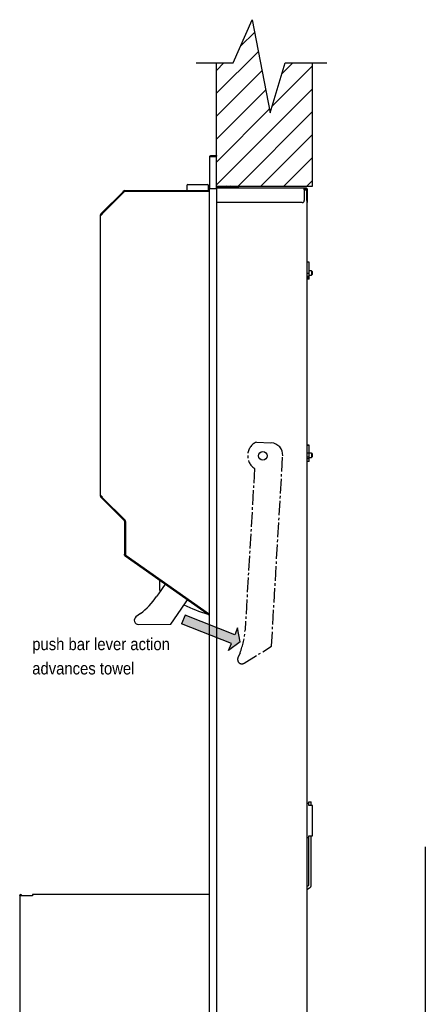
# Model space of a CAD drawing. Header units: inches. Extents: x 0 to 90, y 0 to 120.
# Tile 13 of 21: x 48 to 65, y 35 to 75. Entities that reach past the tile are written whole.
import ezdxf

# ---------------------------------------------------------------- set-up
doc = ezdxf.new("R2010")
doc.units = ezdxf.units.IN
doc.header["$MEASUREMENT"] = 0
doc.linetypes.add('SLD-Center', pattern=[0.75, 0.6, -0.05, 0.05, -0.05])
doc.linetypes.add('SLD-Solid', pattern=[0])
doc.layers.add('NOTES', color=1, linetype='SLD-Solid')
doc.layers.add('OBJECT', color=7, linetype='SLD-Solid', lineweight=25)
doc.styles.add('SLDTEXTSTYLE0', font='GOTHIC.TTF', dxfattribs={"width": 0.913})

# ---------------------------------------------------------------- blocks, each defined once
blk = doc.blocks.new('SW_HATCH_0')
at = {"color": 0, "linetype": 'SLD-Solid', "lineweight": 18}
for p, q in [((1.264, 1.264), (0.683, 0.683)), ((1.417, 0.474), (-0.31, -1.253)), ((0, 0), (-0.31, -0.31)), ((2.828, 0), (2.395, -0.433)), ((1.57, -0.316), (-0.31, -2.196)), ((3.649, -0.123), (1.99, -1.781)), ((3.649, -1.066), (-0.31, -5.024)), ((1.723, -1.106), (-0.31, -3.139)), ((1.876, -1.896), (-0.31, -4.082)), ((3.649, -2.008), (0.581, -5.076)), ((3.649, -2.951), (1.524, -5.076)), ((3.649, -3.894), (2.467, -5.076)), ((3.649, -4.837), (3.41, -5.076))]:
    blk.add_line(p, q, dxfattribs=at)
blk = doc.blocks.new('SW_NOTE_0_4')
at = {"layer": 'NOTES', "color": 0, "char_height": 0.5, "attachment_point": 1, "style": 'SLDTEXTSTYLE0'}
for s, insert in [('push bar lever action ', (0, 0.639)), ('advances towel', (0, -0.361))]:
    blk.add_mtext(s, dxfattribs=dict(at, insert=insert))

msp = doc.modelspace()

# ---------------------------------------------------------------- hatches: boundary and pattern name
at = {"layer": 'NOTES'}
msp.add_hatch(color=256, dxfattribs=at).paths.add_polyline_path([(54.5354678, 50.3659324), (56.5830035, 49.5580753), (56.4686605, 49.26827), (56.9378645, 49.623095), (56.837343, 50.2027057), (56.723, 49.9129004), (54.6754644, 50.7207574)], flags=0)

# ---------------------------------------------------------------- linework, layer by layer
at = {"color": 7, "linetype": 'SLD-Solid', "lineweight": 25}
for p, q in [((55.6875844, 69.578629), (55.6875844, 68.278829)), ((55.7464844, 69.637529), (55.7464844, 69.607629)), ((55.7464844, 69.637529), (55.9674844, 69.637529)), ((55.7464844, 69.607629), (55.9674844, 69.607629)), ((55.7464844, 69.6040934), (55.9674844, 69.6040934)), ((55.9674844, 69.637529), (55.9674844, 69.607629)), ((55.9674844, 68.278829), (55.9674844, 69.6040934)), ((52.1208256, 68.1450287), (51.2274134, 67.2516165)), ((52.1419681, 68.1238862), (51.2485559, 67.230474)), ((52.1584397, 68.1343456), (51.268958, 67.2448638)), ((52.1208256, 68.1450287), (52.156181, 68.180384)), ((52.1773234, 68.1592415), (52.1419681, 68.1238862)), ((52.156181, 68.180384), (52.1773234, 68.1592415)), ((52.1978295, 68.1566789), (52.1978295, 68.1976354)), ((52.1978295, 68.1976354), (55.6875844, 68.1976354)), ((55.6875844, 68.1592415), (52.2185438, 68.1592415)), ((54.7456722, 68.3976354), (54.7456722, 68.1976354)), ((54.7956722, 68.4476354), (55.5956722, 68.4476354)), ((55.6456722, 68.1976354), (55.6456722, 68.3976354)), ((55.6875844, 68.278929), (55.7464844, 68.278929)), ((55.6875844, 14.938929), (55.6875844, 68.278829)), ((55.6875844, 68.278829), (55.7464844, 68.278829)), ((55.7464844, 68.278829), (55.9674844, 68.278829)), ((55.9673844, 68.278829), (55.9673844, 14.938929)), ((56.8594844, 68.340829), (55.9674844, 68.340829)), ((59.5816315, 68.292829), (55.9674844, 68.292829)), ((56.3815471, 68.377829), (56.3324844, 68.362829)), ((56.3324844, 68.362829), (56.3324844, 68.340829)), ((56.5864844, 68.362829), (56.3324844, 68.362829)), ((56.3815471, 68.377829), (56.5374216, 68.377829)), ((56.5864844, 68.362829), (56.5374216, 68.377829)), ((56.5864844, 68.340829), (56.5864844, 68.362829)), ((56.8594844, 68.340829), (56.8594844, 68.292829)), ((59.5816315, 68.233929), (59.5816315, 68.292829)), ((59.6132286, 68.292829), (59.5816315, 68.292829)), ((59.6132286, 68.262929), (59.5816315, 68.262929)), ((59.5816315, 68.233929), (59.6284844, 68.233929)), ((59.5816315, 68.233929), (59.5816315, 67.782929)), ((59.6432286, 68.292829), (59.6132286, 68.292829)), ((59.6132286, 68.262929), (59.6432286, 68.262929)), ((59.6284844, 68.233929), (59.6873844, 68.233929)), ((59.6432286, 68.262929), (59.6432286, 68.292829)), ((59.6584844, 68.292829), (59.6432286, 68.292829)), ((59.6584844, 68.262929), (59.6432286, 68.262929)), ((59.6873844, 68.233929), (59.6873844, 14.983929)), ((59.6874844, 67.782929), (59.6874844, 68.233929)), ((59.7173844, 67.782929), (59.7173844, 68.233929)), ((59.5016315, 67.702929), (55.9673844, 67.702929)), ((59.6874844, 67.782929), (59.6874844, 67.702929)), ((59.6874844, 67.702929), (59.7173844, 67.702929)), ((59.7173844, 67.702929), (59.7173844, 67.782929)), ((51.1924844, 67.1922903), (51.2513844, 67.1922903)), ((51.1924844, 55.6163146), (51.1924844, 67.1922903)), ((51.2097358, 67.2339388), (51.2274134, 67.2516165)), ((51.2308783, 67.2127963), (51.2097358, 67.2339388)), ((51.2485559, 67.230474), (51.2308783, 67.2127963)), ((51.2513844, 67.2024374), (51.2513844, 67.1922903)), ((59.7813844, 65.2518771), (59.6873844, 65.2518771)), ((59.7813844, 64.8051481), (59.7813844, 65.2518771)), ((59.8774844, 64.897429), (59.7813844, 64.897429)), ((59.9024844, 64.872429), (59.8774844, 64.897429)), ((59.8774844, 64.897429), (59.8774844, 64.7509017)), ((59.9024844, 64.872429), (59.9024844, 64.7655036)), ((59.6873844, 64.8051481), (59.7813844, 64.8051481)), ((59.7813844, 64.6646577), (59.6873844, 64.6646577)), ((59.6873844, 64.6303561), (59.7813844, 64.6303561)), ((59.7813844, 64.5692799), (59.6873844, 64.5692799)), ((59.7813844, 64.5550632), (59.6873844, 64.5550632)), ((59.7813844, 64.6646577), (59.7813844, 64.8051481)), ((59.7813844, 64.712429), (59.8774844, 64.712429)), ((59.7813844, 64.6303561), (59.7813844, 64.6646577)), ((59.7813844, 64.5692799), (59.7813844, 64.6303561)), ((59.7813844, 64.5550632), (59.7813844, 64.5692799)), ((59.8774844, 64.7509017), (59.8774844, 64.712429)), ((59.8774844, 64.712429), (59.9024844, 64.737429)), ((59.9024844, 64.7655036), (59.9024844, 64.737429)), ((59.7813844, 57.7259647), (59.6873844, 57.7259647)), ((59.7813844, 57.7099275), (59.6873844, 57.7099275)), ((59.7813844, 57.7099275), (59.7813844, 57.7259647)), ((59.7813844, 57.4014147), (59.7813844, 57.7099275)), ((59.6873844, 57.4014147), (59.7813844, 57.4014147)), ((59.7813844, 57.2220667), (59.6873844, 57.2220667)), ((59.6873844, 57.1703587), (59.7813844, 57.1703587)), ((59.7813844, 57.2220667), (59.7813844, 57.4014147)), ((59.8774844, 57.397429), (59.7813844, 57.397429)), ((59.7813844, 57.1703587), (59.7813844, 57.2220667)), ((59.7813844, 57.212429), (59.8774844, 57.212429)), ((59.7813844, 57.0458545), (59.7813844, 57.1703587)), ((59.9024844, 57.372429), (59.8774844, 57.397429)), ((59.8774844, 57.397429), (59.8774844, 57.2268938)), ((59.8774844, 57.212429), (59.9024844, 57.237429)), ((59.8774844, 57.2268938), (59.8774844, 57.212429)), ((59.9024844, 57.372429), (59.9024844, 57.2479844)), ((59.9024844, 57.2479844), (59.9024844, 57.237429)), ((59.7813844, 57.0458545), (59.6873844, 57.0458545)), ((51.2513844, 55.6163146), (51.1924844, 55.6163146)), ((51.2097358, 55.574666), (51.2308783, 55.5958085)), ((51.2369295, 55.5474723), (51.2097358, 55.574666)), ((51.2308783, 55.5958085), (51.258072, 55.5686148)), ((51.2369295, 55.5474723), (52.1770406, 54.6073612)), ((51.2513844, 55.6163146), (51.2513844, 55.6101631)), ((51.258072, 55.5686148), (52.1981831, 54.6285037)), ((51.268958, 55.5677367), (52.2092061, 54.6274885)), ((52.1855345, 54.5868551), (52.1855345, 53.2349638)), ((52.2154345, 54.5868551), (52.2154345, 53.2349638)), ((52.2267797, 54.471179), (52.2154345, 54.471179)), ((52.2154345, 54.3428695), (52.2267797, 54.2955682)), ((52.2267797, 54.5850621), (52.2267797, 53.2230992)), ((52.1855345, 53.1949638), (52.1855345, 53.2349638)), ((52.2154345, 53.1949638), (52.1855345, 53.1949638)), ((52.2106509, 53.1467157), (52.2388563, 53.1869973)), ((55.6875844, 50.7121407), (52.2106509, 53.1467157)), ((52.2154345, 53.2349638), (52.2154345, 53.1949638)), ((52.2523651, 53.1739501), (55.6875844, 50.7685837)), ((53.8522599, 51.9972487), (53.5842415, 51.6070223)), ((53.6274844, 52.1546382), (53.6274844, 51.7742569)), ((53.5842415, 51.6070223), (53.502663, 51.4882465)), ((54.5115795, 50.9701006), (54.7738436, 51.3519489)), ((52.8388455, 50.7935443), (52.6549082, 50.6544988)), ((54.086965, 50.3518753), (54.5115795, 50.9701006)), ((52.762019, 50.3399049), (54.086965, 50.3518753)), ((59.7673844, 42.970929), (59.7193844, 42.970929)), ((59.7673844, 43.0390736), (59.8723844, 43.0390736)), ((59.7673844, 42.8973024), (59.7673844, 43.0390736)), ((59.8723844, 42.8973024), (59.8723844, 43.0390736)), ((59.9233844, 42.8973024), (59.7673844, 42.8973024)), ((59.9233844, 42.830929), (59.9233844, 42.8973024)), ((59.9233844, 42.470929), (59.9233844, 42.830929)), ((59.9233844, 42.070929), (59.9233844, 42.470929)), ((59.9233844, 41.710929), (59.9233844, 42.070929)), ((59.7193844, 41.570929), (59.7673844, 41.570929)), ((59.7673844, 41.6445555), (59.9233844, 41.6445555)), ((59.7673844, 39.6181705), (59.7673844, 41.6445555)), ((59.8723844, 39.6181705), (59.8723844, 41.6445555)), ((59.9233844, 41.6445555), (59.9233844, 41.710929)), ((64.5668182, 41.1867767), (64.5668182, 21.4645042)), ((59.7513844, 39.5904577), (59.6873844, 39.5535073)), ((59.6873844, 39.4322638), (59.8038844, 39.4995251)), ((47.8673931, 39.1761233), (47.8673931, 39.1826269)), ((47.8673931, 39.1761233), (47.8673931, 15.0226797)), ((48.1473931, 39.1761233), (47.8673931, 39.1761233)), ((47.8973931, 39.1761233), (47.8973931, 39.1826269)), ((47.9173931, 39.1826269), (47.9173931, 39.1761233)), ((47.9473931, 39.1826269), (47.9473931, 39.1761233)), ((48.3967321, 39.1761233), (48.1473931, 39.1761233)), ((55.6875844, 39.2226269), (48.3967321, 39.2226269)), ((48.3967321, 39.2226269), (48.3967321, 39.1826269)), ((48.3967321, 39.1826269), (48.3967321, 39.1761233))]:
    msp.add_line(p, q, dxfattribs=at)
for centre, radius, start, end in [((52.1978295, 68.1387354), 0.0589, 90, 135), ((52.2185438, 68.0742415), 0.085, 90, 135), ((52.1978295, 68.1387354), 0.029, 90, 135), ((54.7956722, 68.3976354), 0.05, 90, 180), ((55.5956722, 68.3976354), 0.05, 0, 90), ((59.6584844, 68.233929), 0.0589, 0, 90), ((59.6584844, 68.233929), 0.029, 0, 90), ((59.5016315, 67.782929), 0.08, 270, 0), ((51.2513844, 67.1922903), 0.0589, 135, 180), ((51.2513844, 67.1922903), 0.029, 135, 180), ((51.3113844, 67.2024374), 0.06, 135, 180), ((51.2513844, 55.6163146), 0.0589, 180, 225), ((51.2513844, 55.6163146), 0.029, 180, 225), ((51.3113844, 55.6101631), 0.06, 180, 225), ((52.1565345, 54.5868551), 0.029, 0, 45), ((52.1565345, 54.5868551), 0.0589, 0, 45), ((52.1667797, 54.5850621), 0.06, 0, 45), ((52.2444345, 53.1949638), 0.0589, 180, 235), ((52.2444345, 53.1949638), 0.029, 180, 235), ((52.2867797, 53.2230992), 0.06, 180, 235), ((51.0297617, 53.1867045), 3, 307.08706811, 325.51762919), ((53.7274844, 51.7742569), 0.1, 180, 221.98796004), ((57.6274844, 57.4940044), 7.0228254, 244.73635711, 253.28936766), ((52.7604381, 50.5148978), 0.175, 127.08706811, 270.51762919), ((59.7193844, 42.938929), 0.032, 90, 180), ((59.7193844, 41.602929), 0.032, 180, 270), ((59.7353844, 39.6181705), 0.032, 300, 0), ((59.7353844, 39.6181705), 0.137, 300, 0), ((47.9073931, 39.1826269), 0.04, 0, 180), ((47.9073931, 39.1826269), 0.01, 360, 180)]:
    msp.add_arc(centre, radius, start, end, dxfattribs=at)
for points, knots in [([(55.6875844, 69.578629), (55.6882854, 69.5854979), (55.6896876, 69.5992366), (55.7005935, 69.6173692), (55.7165392, 69.6307151), (55.7329396, 69.6368302), (55.7431327, 69.637356), (55.7464844, 69.637529)], [0, 0, 0, 0, 0.222700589, 0.4454287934, 0.6681571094, 0.8908852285, 1, 1, 1, 1]), ([(55.725292, 69.5981079), (55.7255153, 69.5984545), (55.7277842, 69.6019761), (55.735307, 69.6061742), (55.7427586, 69.607144), (55.7464844, 69.607629)], [0, 0, 0, 0, 0.0517606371, 0.5258803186, 1, 1, 1, 1])]:
    msp.add_open_spline(points, degree=3, knots=knots, dxfattribs=at)
msp.add_open_spline([(55.7464844, 69.6040934), (55.7387663, 69.6019714), (55.7233301, 69.5977273), (55.703861, 69.5913612), (55.6902404, 69.5849951), (55.6884697, 69.580751), (55.6875844, 69.578629)], degree=3, dxfattribs=at)
at = {"layer": 'NOTES'}
for p, q in [((55.9674844, 68.377829), (55.9674844, 73.453554)), ((59.9263994, 68.377829), (59.9263994, 73.453554)), ((55.9674844, 68.377829), (59.9263994, 68.377829)), ((54.6754644, 50.7207574), (54.5354678, 50.3659324)), ((56.723, 49.9129004), (54.6754644, 50.7207574)), ((56.5830035, 49.5580753), (54.5354678, 50.3659324)), ((56.837343, 50.2027057), (56.723, 49.9129004)), ((56.9378645, 49.623095), (56.837343, 50.2027057)), ((56.9378645, 49.623095), (56.4686605, 49.26827)), ((56.4686605, 49.26827), (56.5830035, 49.5580753))]:
    msp.add_line(p, q, dxfattribs=at)
at = {"layer": 'NOTES', "linetype": 'SLD-Center'}
for p, q in [((57.6115769, 57.8480923), (58.2266233, 57.8118756)), ((58.234667, 49.4425699), (58.6963674, 57.2833489)), ((57.5386055, 56.7600668), (57.1472292, 50.1135599)), ((57.1064932, 48.7476967), (58.234667, 49.4425699)), ((56.9378645, 49.17578), (56.852233, 48.9616915))]:
    msp.add_line(p, q, dxfattribs=at)
at = {"layer": 'NOTES'}
msp.add_circle((57.8774844, 57.2837987), 0.1779215, dxfattribs=at)
at = {"layer": 'NOTES', "linetype": 'SLD-Center'}
for centre, radius, start, end in [((57.8774844, 57.2837987), 0.6238061, 115.23083591, 237.09525568), ((54.1524168, 50.289908), 3, 338.19949653, 356.6300576), ((57.0147174, 48.8967007), 0.175, 158.19949653, 301.6300576)]:
    msp.add_arc(centre, radius, start, end, dxfattribs=at)
at = {"layer": 'NOTES'}
msp.add_arc((58.197232, 57.3127402), 0.5, 356.6300576, 86.6300576, dxfattribs=at)
at = {"layer": 'OBJECT'}
for p, q in [((56.6596647, 73.453554), (57.4429233, 75.2296958)), ((57.4429233, 75.2296958), (58.1849578, 71.395851)), ((55.1343717, 73.453554), (56.6596647, 73.453554)), ((58.1849578, 71.395851), (58.8033199, 73.453554)), ((58.8033199, 73.453554), (60.5141216, 73.453554))]:
    msp.add_line(p, q, dxfattribs=at)

# ---------------------------------------------------------------- block references
at = {"color": 1, "linetype": 'SLD-Solid', "lineweight": 18}
msp.add_blockref('SW_HATCH_0', (56.2778832, 73.453554), dxfattribs=at)
at = {"layer": 'NOTES'}
msp.add_blockref('SW_NOTE_0_4', (48.384335, 49.1453956), dxfattribs=at)

doc.saveas('drawing.dxf')
